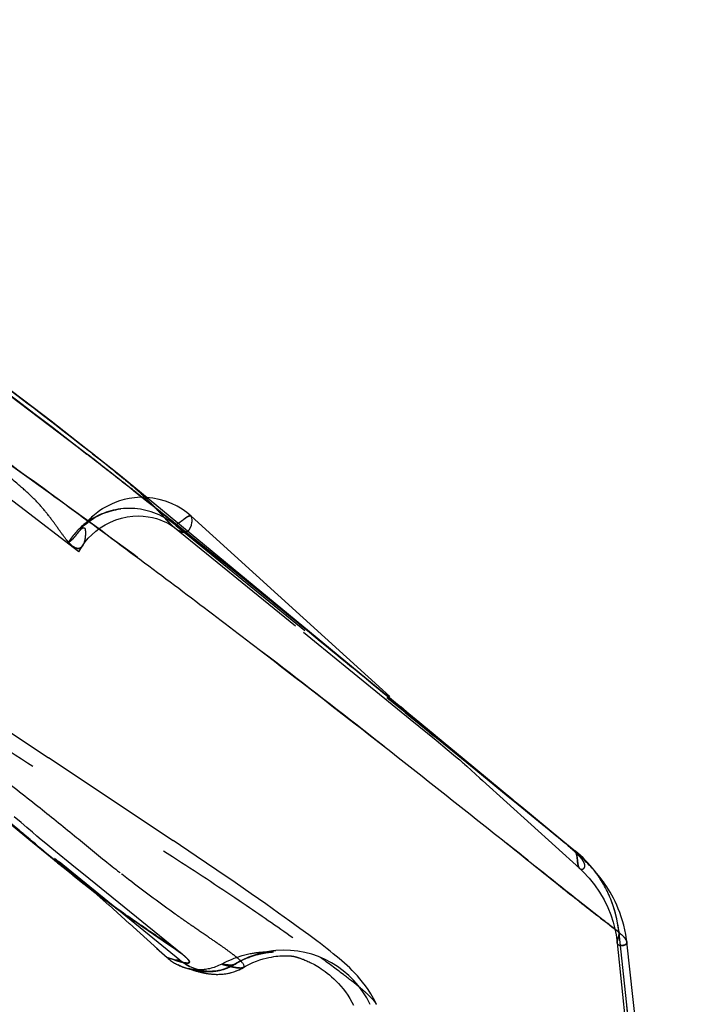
# Model space of a CAD drawing. Header units: millimetres. Extents: x 293 to 707, y 202 to 741.
# Tile 13 of 15: x 676 to 704, y 490 to 531. Entities that reach past the tile are written whole.
import ezdxf

# ---------------------------------------------------------------- set-up
doc = ezdxf.new("R2010")
doc.units = ezdxf.units.MM
doc.header["$LTSCALE"] = 65.185185
doc.linetypes.add('HIDDEN', pattern=[0.2, 0.1, -0.1])
doc.layers.add('KONST.EL_MIT_GEO', color=7, linetype='CONTINUOUS')

msp = doc.modelspace()

# ---------------------------------------------------------------- linework, layer by layer
at = {"layer": 'KONST.EL_MIT_GEO', "color": 7, "linetype": 'CONTINUOUS'}
for p, q in [((676.022, 515.415), (674.773, 516.354)), ((677.175, 514.533), (676.022, 515.415)), ((678.241, 513.705), (677.175, 514.533)), ((678.776, 513.283), (678.805, 513.261)), ((679.649, 512.4), (678.673, 513.159)), ((681.04, 511.306), (679.649, 512.4)), ((694.467, 500.367), (680.075, 512.245)), ((680.141, 512.014), (680.167, 511.994)), ((682.375, 510.247), (681.04, 511.306)), ((681.174, 511.344), (681.166, 511.344)), ((681.705, 511.264), (681.437, 511.316)), ((683.036, 510.558), (682.858, 510.707)), ((691.355, 503.016), (683.036, 510.558)), ((684.273, 508.724), (682.375, 510.247)), ((686.612, 506.827), (684.273, 508.724)), ((690.193, 503.894), (686.612, 506.827)), ((692.326, 502.136), (691.802, 502.611)), ((696.508, 498.677), (694.467, 500.367)), ((694.972, 499.949), (696.508, 498.677)), ((696.508, 498.677), (696.877, 498.372)), ((698.514, 497.02), (696.877, 498.372)), ((697.581, 497.791), (699.12, 496.535)), ((698.744, 496.827), (698.514, 497.02)), ((698.883, 496.71), (698.744, 496.827)), ((699.142, 496.486), (699.12, 496.535)), ((703.744, 470.753), (701.273, 492.735))]:
    msp.add_line(p, q, dxfattribs=at)
at = {"layer": 'KONST.EL_MIT_GEO', "color": 8, "linetype": 'HIDDEN'}
for p, q in [((678.782, 513.279), (678.773, 513.286)), ((678.802, 513.263), (678.782, 513.279)), ((678.708, 513.132), (678.701, 513.137)), ((679.649, 512.4), (679.536, 512.487)), ((680.788, 511.503), (681.04, 511.306)), ((679.795, 510.811), (679.888, 510.831)), ((679.888, 510.831), (679.989, 510.848)), ((679.982, 510.847), (680.089, 510.862)), ((680.076, 510.86), (680.089, 510.862)), ((681.524, 510.922), (681.52, 510.926)), ((681.52, 510.926), (681.524, 510.923)), ((678.869, 510.516), (678.819, 510.469)), ((679.341, 510.668), (679.428, 510.702)), ((679.428, 510.702), (679.517, 510.733)), ((679.517, 510.733), (679.608, 510.762)), ((683.03, 510.562), (683.036, 510.558)), ((683.036, 510.558), (683.048, 510.543)), ((678.406, 510.018), (678.406, 510.018)), ((678.409, 510.022), (678.408, 510.02)), ((678.48, 510.106), (678.409, 510.022)), ((678.499, 510.129), (678.48, 510.106)), ((682.293, 510.306), (682.375, 510.247)), ((682.339, 510.079), (687.734, 505.706)), ((682.405, 510.221), (682.348, 510.209)), ((682.348, 510.209), (682.354, 510.21)), ((682.348, 510.209), (682.407, 510.161)), ((682.354, 510.21), (682.405, 510.221)), ((682.375, 510.247), (682.369, 510.252)), ((682.407, 510.221), (682.377, 510.245)), ((682.435, 510.199), (682.407, 510.221)), ((682.407, 510.161), (682.744, 509.886)), ((682.44, 510.195), (682.435, 510.199)), ((682.818, 509.892), (682.44, 510.195)), ((682.744, 509.886), (691.227, 502.972)), ((677.876, 509.425), (677.912, 509.482)), ((678.33, 509.072), (678.493, 509.32)), ((683.762, 509.129), (684.273, 508.724)), ((684.273, 508.724), (684.267, 508.729)), ((688.222, 505.512), (685.341, 507.853)), ((686.612, 506.827), (686.607, 506.831)), ((687.734, 505.706), (688.358, 505.199)), ((688.358, 505.199), (689.482, 504.286)), ((689.482, 504.286), (692.21, 502.064)), ((691.319, 502.967), (690.722, 503.459)), ((691.227, 502.972), (691.282, 502.927)), ((692.025, 502.385), (691.319, 502.967)), ((691.282, 502.927), (691.992, 502.348)), ((691.992, 502.348), (692.587, 501.861)), ((692.001, 502.341), (692.322, 502.079)), ((692.034, 502.378), (692.025, 502.385)), ((692.126, 502.302), (692.034, 502.378)), ((692.319, 502.142), (692.126, 502.302)), ((692.33, 502.134), (692.319, 502.142)), ((692.326, 502.136), (692.958, 501.566)), ((692.353, 502.114), (692.33, 502.134)), ((692.21, 502.064), (693.289, 501.178)), ((692.322, 502.079), (692.34, 502.064)), ((692.34, 502.064), (692.358, 502.049)), ((692.373, 502.098), (692.353, 502.114)), ((692.358, 502.049), (693.024, 501.506)), ((693.248, 501.375), (692.373, 502.098)), ((692.587, 501.861), (692.841, 501.651)), ((677.066, 500.433), (675.465, 501.502)), ((692.841, 501.651), (692.995, 501.523)), ((693.156, 501.388), (692.859, 501.655)), ((692.995, 501.523), (693.104, 501.431)), ((693.024, 501.506), (693.222, 501.345)), ((693.104, 501.431), (693.167, 501.377)), ((693.207, 501.343), (693.156, 501.388)), ((693.167, 501.377), (693.201, 501.348)), ((693.201, 501.348), (693.214, 501.337)), ((693.215, 501.336), (693.207, 501.343)), ((693.222, 501.345), (694.954, 499.933)), ((693.259, 501.366), (693.248, 501.375)), ((693.289, 501.178), (693.753, 500.793)), ((693.753, 500.793), (694.018, 500.572)), ((694.018, 500.572), (694.177, 500.438)), ((682.568, 491.965), (672.207, 500.403)), ((682.286, 496.973), (677.06, 500.437)), ((694.177, 500.438), (694.278, 500.351)), ((694.278, 500.351), (694.351, 500.288)), ((694.351, 500.288), (694.397, 500.248)), ((694.397, 500.248), (694.432, 500.218)), ((694.432, 500.218), (694.473, 500.181)), ((694.473, 500.181), (694.578, 500.087)), ((694.578, 500.087), (694.942, 499.759)), ((694.942, 499.759), (695.125, 499.594)), ((694.954, 499.933), (696.308, 498.829)), ((695.779, 499.281), (694.972, 499.949)), ((695.125, 499.594), (695.239, 499.491)), ((695.239, 499.491), (699.303, 495.807)), ((696.505, 498.68), (695.779, 499.281)), ((696.308, 498.829), (696.502, 498.67)), ((674.421, 498.531), (676.246, 497.039)), ((696.502, 498.67), (696.874, 498.368)), ((696.51, 498.676), (696.505, 498.68)), ((696.597, 498.604), (696.51, 498.676)), ((696.664, 498.548), (696.597, 498.604)), ((696.875, 498.374), (696.664, 498.548)), ((696.874, 498.368), (697.115, 498.171)), ((696.878, 498.372), (696.875, 498.374)), ((696.914, 498.342), (696.875, 498.374)), ((696.943, 498.317), (696.914, 498.342)), ((697.186, 498.117), (696.943, 498.317)), ((697.07, 498.213), (696.944, 498.317)), ((697.115, 498.171), (697.581, 497.791)), ((697.221, 498.088), (697.186, 498.117)), ((697.468, 497.884), (697.221, 498.088)), ((675.92, 497.727), (675.631, 497.978)), ((676.159, 497.521), (675.92, 497.727)), ((697.513, 497.847), (697.468, 497.884)), ((697.537, 497.827), (697.51, 497.849)), ((697.584, 497.788), (697.513, 497.847)), ((697.717, 497.678), (697.584, 497.788)), ((676.39, 497.324), (676.159, 497.521)), ((676.58, 497.163), (676.39, 497.324)), ((676.205, 497.098), (676.312, 497.008)), ((676.246, 497.039), (677.681, 495.859)), ((676.762, 497.01), (676.58, 497.163)), ((676.953, 496.852), (676.762, 497.01)), ((677.207, 496.643), (676.953, 496.852)), ((683.251, 496.325), (682.282, 496.975)), ((678.203, 495.833), (677.207, 496.643)), ((699.12, 496.535), (699.124, 496.527)), ((699.124, 496.527), (699.142, 496.486)), ((699.142, 496.486), (699.15, 496.465)), ((699.15, 496.465), (699.142, 496.486)), ((677.311, 496.243), (677.741, 495.888)), ((677.504, 496.005), (677.554, 495.964)), ((677.601, 495.925), (677.526, 495.988)), ((677.554, 495.964), (677.598, 495.928)), ((684.11, 495.742), (683.251, 496.325)), ((677.599, 495.927), (678.093, 495.524)), ((677.681, 495.859), (677.601, 495.925)), ((677.602, 495.925), (677.635, 495.897)), ((677.635, 495.897), (677.681, 495.859)), ((677.681, 495.859), (677.717, 495.83)), ((677.717, 495.83), (677.73, 495.819)), ((677.741, 495.888), (677.963, 495.704)), ((677.963, 495.704), (677.971, 495.697)), ((677.971, 495.697), (678.001, 495.672)), ((678.002, 495.671), (678.008, 495.666)), ((678.008, 495.666), (678.015, 495.66)), ((678.015, 495.66), (678.031, 495.647)), ((678.031, 495.647), (678.037, 495.641)), ((678.037, 495.641), (678.053, 495.628)), ((678.053, 495.628), (678.167, 495.532)), ((678.072, 495.541), (678.115, 495.506)), ((678.091, 495.526), (678.555, 495.157)), ((678.169, 495.531), (678.268, 495.446)), ((678.53, 495.568), (678.203, 495.833)), ((682.676, 492.211), (678.53, 495.568)), ((684.874, 495.218), (684.11, 495.742)), ((699.286, 495.825), (699.303, 495.807)), ((699.303, 495.807), (699.303, 495.807)), ((699.303, 495.807), (699.307, 495.803)), ((699.307, 495.803), (699.303, 495.807)), ((678.266, 495.448), (678.368, 495.36)), ((678.365, 495.362), (678.491, 495.253)), ((678.491, 495.253), (678.677, 495.09)), ((678.549, 495.162), (679.012, 494.806)), ((685.553, 494.746), (684.874, 495.218)), ((678.677, 495.09), (678.984, 494.818)), ((678.981, 494.822), (679.595, 494.274)), ((679.006, 494.81), (679.456, 494.474)), ((686.157, 494.323), (685.553, 494.746)), ((679.449, 494.478), (679.882, 494.162)), ((686.694, 493.944), (686.157, 494.323)), ((700.599, 494.526), (700.599, 494.526)), ((700.65, 494.393), (700.599, 494.526)), ((679.587, 494.281), (680.459, 493.497)), ((679.882, 494.162), (680.288, 493.872)), ((687.169, 493.604), (686.694, 493.944)), ((680.451, 493.504), (681.64, 492.431)), ((680.662, 493.61), (681.016, 493.365)), ((687.59, 493.299), (687.169, 493.604)), ((681.011, 493.367), (682.095, 492.629)), ((700.937, 493.212), (700.908, 493.412)), ((700.933, 493.181), (700.94, 493.111)), ((700.933, 493.181), (700.935, 493.174)), ((700.948, 493.112), (700.933, 493.181)), ((700.936, 493.171), (700.94, 493.156)), ((700.948, 493.112), (700.937, 493.212)), ((700.94, 493.156), (700.943, 493.147)), ((700.94, 493.111), (700.982, 492.711)), ((700.946, 493.128), (700.948, 493.112)), ((703.315, 470.625), (700.948, 493.112)), ((701.191, 493.241), (701.191, 493.242)), ((700.875, 492.7), (703.135, 470.667)), ((700.982, 492.711), (703.259, 470.996)), ((701.273, 492.735), (701.273, 492.739)), ((681.587, 492.479), (682.034, 492.075)), ((682.636, 492.243), (682.67, 492.216)), ((686.099, 492.302), (686.061, 492.3)), ((686.133, 492.304), (686.099, 492.302)), ((686.165, 492.306), (686.133, 492.304)), ((686.196, 492.307), (686.165, 492.306)), ((686.237, 492.309), (686.196, 492.307)), ((686.275, 492.31), (686.237, 492.309)), ((686.32, 492.311), (686.275, 492.31)), ((686.387, 492.312), (686.32, 492.311)), ((686.463, 492.314), (686.387, 492.312)), ((686.44, 492.312), (686.457, 492.313)), ((686.476, 492.314), (686.467, 492.314)), ((686.475, 492.314), (686.478, 492.314)), ((686.479, 492.314), (686.48, 492.314)), ((686.48, 492.314), (686.479, 492.314)), ((700.994, 492.584), (701.003, 492.583)), ((682.027, 492.081), (682.39, 491.964)), ((682.338, 491.981), (682.027, 492.081)), ((682.337, 491.982), (682.027, 492.081)), ((682.027, 492.081), (682.032, 492.078)), ((682.032, 492.078), (682.337, 491.981)), ((682.368, 491.971), (682.337, 491.982)), ((682.568, 491.965), (682.338, 491.981)), ((682.672, 492.215), (682.676, 492.211)), ((682.676, 492.211), (682.688, 492.202)), ((682.719, 491.87), (682.681, 491.879)), ((682.786, 491.81), (682.686, 491.875)), ((682.688, 492.202), (682.701, 492.191)), ((682.768, 491.861), (682.719, 491.87)), ((685.451, 492.088), (685.498, 492.106)), ((685.473, 491.798), (685.625, 491.867)), ((685.498, 492.106), (685.544, 492.123)), ((685.773, 491.927), (685.914, 491.978)), ((686.291, 492.081), (686.399, 492.102)), ((686.588, 492.131), (686.67, 492.141)), ((687.318, 492.133), (687.32, 492.132)), ((687.322, 492.132), (687.324, 492.132)), ((687.325, 492.131), (687.326, 492.131)), ((687.327, 492.131), (687.328, 492.131)), ((687.328, 492.131), (687.329, 492.131)), ((687.329, 492.13), (687.33, 492.13)), ((687.33, 492.13), (687.33, 492.13)), ((687.33, 492.13), (687.331, 492.13)), ((687.331, 492.13), (687.332, 492.13)), ((687.333, 492.129), (687.336, 492.129)), ((687.338, 492.128), (687.346, 492.126)), ((687.346, 492.126), (687.357, 492.124)), ((687.357, 492.124), (687.371, 492.12)), ((687.371, 492.12), (687.388, 492.115)), ((682.553, 491.738), (682.485, 491.77)), ((682.485, 491.77), (682.492, 491.766)), ((682.541, 491.743), (682.564, 491.733)), ((682.603, 491.716), (682.62, 491.71)), ((682.701, 491.679), (682.717, 491.673)), ((682.713, 491.674), (682.727, 491.67)), ((682.727, 491.67), (682.741, 491.665)), ((682.752, 491.661), (682.761, 491.658)), ((682.764, 491.657), (682.78, 491.652)), ((682.885, 491.753), (682.781, 491.813)), ((682.789, 491.65), (683.033, 491.576)), ((682.975, 491.708), (682.879, 491.757)), ((682.894, 491.621), (682.943, 491.609)), ((682.899, 491.62), (682.895, 491.621)), ((682.907, 491.618), (682.902, 491.619)), ((682.915, 491.616), (682.909, 491.618)), ((682.925, 491.614), (682.918, 491.615)), ((682.934, 491.612), (682.925, 491.614)), ((682.944, 491.61), (682.935, 491.612)), ((682.943, 491.609), (682.982, 491.6)), ((682.955, 491.607), (682.946, 491.609)), ((682.965, 491.605), (682.955, 491.607)), ((682.977, 491.603), (682.965, 491.605)), ((682.969, 491.711), (682.975, 491.708)), ((682.989, 491.6), (682.977, 491.603)), ((682.982, 491.6), (683.011, 491.593)), ((683, 491.598), (682.984, 491.601)), ((682.99, 491.589), (683.132, 491.547)), ((683.013, 491.592), (683.047, 491.584)), ((683.047, 491.584), (683.075, 491.578)), ((683.078, 491.577), (683.103, 491.571)), ((683.102, 491.556), (683.164, 491.537)), ((683.103, 491.571), (683.128, 491.566)), ((683.128, 491.566), (683.151, 491.561)), ((683.146, 491.543), (683.21, 491.524)), ((683.151, 491.561), (683.178, 491.555)), ((683.176, 491.556), (683.197, 491.551)), ((683.187, 491.531), (683.223, 491.521)), ((683.197, 491.551), (683.215, 491.548)), ((683.215, 491.548), (683.234, 491.544)), ((683.223, 491.521), (683.261, 491.51)), ((683.234, 491.544), (683.247, 491.542)), ((683.247, 491.542), (683.27, 491.538)), ((683.252, 491.513), (683.287, 491.503)), ((683.261, 491.539), (683.283, 491.535)), ((683.283, 491.535), (683.299, 491.533)), ((683.283, 491.504), (683.315, 491.496)), ((683.299, 491.533), (683.315, 491.53)), ((683.315, 491.53), (683.331, 491.527)), ((683.315, 491.496), (683.349, 491.487)), ((683.331, 491.527), (683.35, 491.524)), ((683.344, 491.488), (683.374, 491.481)), ((683.35, 491.524), (683.369, 491.521)), ((683.364, 491.522), (683.381, 491.52)), ((683.374, 491.481), (683.397, 491.475)), ((683.381, 491.52), (683.399, 491.517)), ((683.389, 491.477), (683.421, 491.469)), ((683.399, 491.517), (683.419, 491.514)), ((683.419, 491.514), (683.437, 491.512)), ((683.421, 491.469), (683.454, 491.461)), ((683.429, 491.513), (683.45, 491.511)), ((683.45, 491.511), (683.467, 491.509)), ((683.45, 491.462), (683.478, 491.456)), ((683.461, 491.509), (683.483, 491.507)), ((683.471, 491.458), (683.507, 491.45)), ((683.477, 491.508), (683.499, 491.505)), ((683.492, 491.453), (683.525, 491.446)), ((683.494, 491.506), (683.517, 491.503)), ((683.51, 491.504), (683.529, 491.502)), ((683.525, 491.446), (683.544, 491.442)), ((683.538, 491.443), (683.563, 491.438)), ((683.554, 491.44), (683.583, 491.434)), ((683.57, 491.436), (683.603, 491.43)), ((683.593, 491.497), (683.611, 491.496)), ((683.607, 491.496), (683.626, 491.495)), ((683.621, 491.496), (683.641, 491.495)), ((683.622, 491.426), (683.64, 491.423)), ((683.635, 491.495), (683.657, 491.494)), ((683.646, 491.422), (683.678, 491.416)), ((683.65, 491.494), (683.665, 491.494)), ((683.657, 491.494), (683.681, 491.493)), ((683.668, 491.418), (683.698, 491.413)), ((683.674, 491.493), (683.698, 491.493)), ((683.691, 491.493), (683.715, 491.492)), ((683.692, 491.414), (683.716, 491.41)), ((683.709, 491.492), (683.732, 491.492)), ((683.719, 491.41), (683.74, 491.406)), ((683.728, 491.492), (683.748, 491.492)), ((683.741, 491.406), (683.768, 491.402)), ((683.762, 491.403), (683.795, 491.399)), ((683.829, 491.494), (683.857, 491.495)), ((683.851, 491.494), (683.88, 491.496)), ((683.88, 491.496), (683.904, 491.497)), ((683.921, 491.499), (683.953, 491.501)), ((683.945, 491.501), (683.978, 491.504)), ((683.97, 491.503), (684.004, 491.506)), ((684.326, 491.808), (684.316, 491.802)), ((684.66, 491.712), (684.325, 491.807)), ((684.681, 491.707), (684.66, 491.712)), ((684.689, 491.705), (684.681, 491.707)), ((684.725, 491.723), (684.76, 491.741)), ((684.756, 491.739), (684.79, 491.758)), ((684.786, 491.755), (684.82, 491.775)), ((684.817, 491.772), (684.856, 491.796)), ((684.851, 491.793), (684.875, 491.807)), ((684.857, 491.796), (684.862, 491.799)), ((684.862, 491.799), (684.867, 491.803)), ((684.923, 491.52), (685.045, 491.571)), ((685.045, 491.571), (685.166, 491.632)), ((685.223, 491.664), (685.223, 491.664)), ((685.318, 491.717), (685.473, 491.797)), ((683.785, 491.4), (683.809, 491.397)), ((683.795, 491.399), (683.834, 491.394)), ((683.824, 491.395), (683.859, 491.391)), ((689.769, 490.218), (689.84, 490.085))]:
    msp.add_line(p, q, dxfattribs=at)
at = {"layer": 'KONST.EL_MIT_GEO', "color": 7, "linetype": 'CONTINUOUS'}
for points in [[(680.075, 512.245), (679.677, 512.566), (678.241, 513.705)], [(682.858, 510.707), (682.663, 510.848), (682.446, 510.978), (682.211, 511.093), (681.964, 511.189), (681.704, 511.264), (681.436, 511.316), (681.173, 511.344), (681.166, 511.344)], [(701.273, 492.735), (701.26, 492.842), (701.229, 493.046), (701.191, 493.241), (701.147, 493.431), (701.096, 493.615), (701.04, 493.791), (700.981, 493.959), (700.918, 494.121), (700.852, 494.275), (700.784, 494.422), (700.714, 494.561), (700.643, 494.693), (700.573, 494.816), (700.503, 494.93), (700.433, 495.04), (700.363, 495.144), (700.293, 495.243), (700.223, 495.338), (700.154, 495.43), (700.085, 495.517), (700.017, 495.599), (699.951, 495.677), (699.887, 495.75), (699.824, 495.82), (699.762, 495.888), (699.7, 495.952), (699.639, 496.015), (699.578, 496.077), (699.517, 496.137), (699.456, 496.196), (699.395, 496.254), (699.333, 496.312), (699.27, 496.37), (699.208, 496.426), (699.144, 496.483), (699.08, 496.539), (699.016, 496.596), (698.883, 496.71)]]:
    msp.add_lwpolyline(points, dxfattribs=at)
at = {"layer": 'KONST.EL_MIT_GEO', "color": 8, "linetype": 'HIDDEN'}
for points in [[(681.166, 511.344), (680.918, 511.349), (680.67, 511.334), (680.439, 511.301), (680.228, 511.255), (680.033, 511.198), (679.856, 511.135), (679.698, 511.067), (679.557, 510.998), (679.431, 510.929), (679.319, 510.861)], [(680.033, 511.198), (679.856, 511.135), (679.699, 511.067)], [(681.166, 511.344), (680.918, 511.349), (680.671, 511.334), (680.44, 511.301)], [(679.32, 510.861), (679.221, 510.795), (679.133, 510.733), (679.055, 510.673), (678.987, 510.618), (678.925, 510.565), (678.869, 510.516)], [(679.608, 510.762), (679.701, 510.788), (679.795, 510.811)], [(678.406, 510.018), (678.41, 510.023), (678.419, 510.032), (678.433, 510.048), (678.456, 510.073), (678.487, 510.105), (678.522, 510.139), (678.562, 510.177), (678.606, 510.217), (678.655, 510.258), (678.706, 510.299), (678.761, 510.341), (678.82, 510.384), (678.883, 510.426), (678.95, 510.469), (679.02, 510.511), (679.096, 510.552), (679.175, 510.593), (679.257, 510.631), (679.341, 510.668)], [(678.493, 509.32), (678.606, 509.479), (678.733, 509.632), (678.88, 509.785), (679.047, 509.932), (679.231, 510.071), (679.436, 510.199), (679.659, 510.314), (679.889, 510.407), (680.123, 510.479)], [(678.819, 510.47), (678.774, 510.426), (678.732, 510.384), (678.694, 510.345), (678.658, 510.308), (678.626, 510.273), (678.596, 510.24), (678.569, 510.209), (678.543, 510.18), (678.52, 510.154), (678.499, 510.129)], [(680.123, 510.479), (680.36, 510.529), (680.593, 510.559), (680.817, 510.568), (681.032, 510.56), (681.233, 510.537), (681.417, 510.503), (681.585, 510.459), (681.736, 510.409), (681.869, 510.356), (681.984, 510.303), (682.084, 510.25), (682.169, 510.199), (682.239, 510.153), (682.296, 510.112), (682.34, 510.078)], [(699.303, 495.807), (699.453, 495.665), (699.696, 495.408), (699.921, 495.13), (700.135, 494.821), (700.326, 494.494), (700.481, 494.178)], [(700.794, 493.943), (700.748, 494.101), (700.7, 494.251), (700.65, 494.393)], [(679.876, 494.167), (680.282, 493.876), (680.667, 493.606)], [(700.481, 494.178), (700.605, 493.871), (700.705, 493.565), (700.779, 493.282), (700.829, 493.031), (700.863, 492.802), (700.875, 492.699)], [(700.908, 493.412), (700.874, 493.599), (700.836, 493.776), (700.794, 493.943)], [(690.795, 490.118), (690.78, 490.149), (690.67, 490.366), (690.557, 490.564), (690.442, 490.742), (690.329, 490.902), (690.216, 491.05), (690.105, 491.185), (689.997, 491.309), (689.889, 491.427), (689.781, 491.538), (689.673, 491.644), (689.565, 491.746), (689.454, 491.847), (689.342, 491.946), (689.227, 492.044), (689.11, 492.142), (688.989, 492.241), (688.863, 492.342), (688.732, 492.445), (688.595, 492.551), (688.45, 492.662), (688.297, 492.778), (688.135, 492.899), (687.964, 493.026), (687.59, 493.299)], [(682.095, 492.629), (682.281, 492.5), (682.433, 492.394)], [(682.433, 492.393), (682.552, 492.307), (682.636, 492.243)], [(685.716, 492.265), (685.678, 492.26), (685.639, 492.254), (685.597, 492.247), (685.553, 492.239), (685.505, 492.23), (685.456, 492.22), (685.402, 492.209), (685.346, 492.196), (685.286, 492.182), (685.222, 492.165), (685.153, 492.146)], [(685.999, 492.296), (685.977, 492.294), (685.953, 492.292), (685.928, 492.29), (685.902, 492.287), (685.875, 492.285), (685.846, 492.282), (685.816, 492.278), (685.784, 492.274), (685.751, 492.27), (685.716, 492.265)], [(685.761, 492.192), (685.801, 492.203), (685.841, 492.213), (685.88, 492.223), (685.918, 492.232), (685.955, 492.241), (685.991, 492.249), (686.026, 492.256), (686.06, 492.263), (686.094, 492.269), (686.126, 492.274), (686.158, 492.28), (686.189, 492.284), (686.218, 492.289), (686.247, 492.293), (686.276, 492.296), (686.303, 492.3), (686.328, 492.302), (686.35, 492.305), (686.37, 492.307), (686.388, 492.308), (686.404, 492.309), (686.418, 492.31), (686.43, 492.311), (686.44, 492.312)], [(686.061, 492.3), (686.041, 492.299), (685.999, 492.296)], [(686.457, 492.313), (686.468, 492.314), (686.472, 492.314)], [(682.034, 492.075), (682.081, 492.034), (682.126, 491.997), (682.171, 491.962), (682.216, 491.93), (682.259, 491.9), (682.302, 491.872), (682.342, 491.847)], [(682.342, 491.847), (682.382, 491.824), (682.419, 491.804), (682.453, 491.786), (682.485, 491.77), (682.515, 491.755)], [(682.689, 491.873), (682.597, 491.941), (682.568, 491.965)], [(685.153, 492.146), (685.08, 492.125), (685.002, 492.1), (684.918, 492.072), (684.83, 492.04), (684.736, 492.003), (684.636, 491.96), (684.531, 491.913), (684.421, 491.858), (684.326, 491.808)], [(684.875, 491.807), (684.931, 491.84), (684.987, 491.872)], [(684.987, 491.872), (685.043, 491.902), (685.097, 491.93)], [(685.097, 491.93), (685.15, 491.957), (685.203, 491.982), (685.254, 492.006), (685.305, 492.028), (685.355, 492.05), (685.403, 492.07), (685.451, 492.088)], [(685.544, 492.123), (685.589, 492.138), (685.633, 492.153)], [(685.625, 491.867), (685.773, 491.927), (685.914, 491.978), (686.048, 492.019), (686.174, 492.053), (686.291, 492.081), (686.399, 492.102), (686.498, 492.119), (686.588, 492.131), (686.67, 492.141), (686.743, 492.147), (686.809, 492.152), (686.868, 492.155), (686.92, 492.156), (686.966, 492.157), (687.008, 492.157), (687.044, 492.156), (687.077, 492.155), (687.106, 492.154), (687.131, 492.153), (687.154, 492.151), (687.175, 492.15), (687.193, 492.148), (687.209, 492.147), (687.224, 492.145), (687.237, 492.144), (687.249, 492.143), (687.259, 492.141), (687.268, 492.14), (687.276, 492.139), (687.284, 492.138), (687.29, 492.137), (687.296, 492.136), (687.301, 492.136), (687.305, 492.135), (687.309, 492.134), (687.313, 492.134), (687.315, 492.133)], [(685.633, 492.153), (685.677, 492.167), (685.719, 492.18), (685.761, 492.192)], [(686.743, 492.147), (686.809, 492.152), (686.868, 492.155), (686.92, 492.156)], [(687.388, 492.115), (687.409, 492.11), (687.421, 492.106), (687.433, 492.103), (687.447, 492.099), (687.462, 492.094), (687.479, 492.089), (687.496, 492.084), (687.515, 492.078), (687.535, 492.072), (687.557, 492.065), (687.58, 492.057), (687.605, 492.048), (687.632, 492.039), (687.66, 492.028), (687.691, 492.017), (687.724, 492.005), (687.759, 491.991), (687.797, 491.976), (687.837, 491.959), (687.88, 491.941), (687.925, 491.92), (687.974, 491.898), (688.026, 491.873), (688.081, 491.846), (688.14, 491.816), (688.202, 491.782), (688.267, 491.745), (688.336, 491.705), (688.409, 491.66), (688.485, 491.611), (688.565, 491.556), (688.648, 491.496), (688.735, 491.43), (688.825, 491.358), (688.918, 491.278), (689.013, 491.191), (689.11, 491.096), (689.207, 490.994), (689.305, 490.884), (689.402, 490.767), (689.498, 490.642), (689.592, 490.508), (689.682, 490.367), (689.769, 490.218)], [(682.831, 491.638), (682.659, 491.694), (682.545, 491.742)], [(682.553, 491.738), (682.609, 491.714), (682.637, 491.702), (682.66, 491.694), (682.679, 491.687), (682.695, 491.681), (682.707, 491.677)], [(684.326, 491.808), (684.316, 491.803), (684.253, 491.77), (684.189, 491.74), (684.125, 491.713), (684.062, 491.688), (683.998, 491.666), (683.935, 491.646), (683.873, 491.629), (683.811, 491.614), (683.751, 491.601), (683.691, 491.59), (683.633, 491.582), (683.577, 491.575), (683.523, 491.57), (683.472, 491.567), (683.423, 491.565), (683.376, 491.564), (683.332, 491.564), (683.291, 491.566), (683.254, 491.567), (683.219, 491.57), (683.188, 491.572), (683.16, 491.575), (683.135, 491.578), (683.112, 491.581), (683.092, 491.583), (683.074, 491.586), (683.058, 491.588), (683.044, 491.591), (683.031, 491.593), (683.02, 491.595), (683.009, 491.597), (683, 491.598)], [(683.533, 491.502), (683.545, 491.501), (683.558, 491.5), (683.571, 491.499), (683.584, 491.498), (683.597, 491.497)], [(683.603, 491.43), (683.624, 491.426), (683.659, 491.42)], [(683.75, 491.492), (683.769, 491.492), (683.788, 491.493)], [(683.79, 491.492), (683.812, 491.493), (683.834, 491.494)], [(683.855, 491.392), (683.888, 491.388), (683.922, 491.385), (683.96, 491.382), (684, 491.38), (684.042, 491.378), (684.089, 491.376), (684.138, 491.376), (684.191, 491.377), (684.25, 491.379), (684.312, 491.383), (684.38, 491.389), (684.454, 491.398), (684.534, 491.411), (684.621, 491.428), (684.716, 491.452), (684.819, 491.483), (684.929, 491.522)], [(683.874, 491.496), (683.897, 491.497), (683.928, 491.499)], [(683.995, 491.506), (684.02, 491.508), (684.046, 491.512), (684.073, 491.516), (684.099, 491.52), (684.127, 491.524), (684.154, 491.529), (684.182, 491.534), (684.21, 491.54), (684.239, 491.547), (684.268, 491.553), (684.297, 491.561), (684.327, 491.569), (684.357, 491.577), (684.386, 491.586), (684.417, 491.595), (684.447, 491.605), (684.478, 491.616), (684.508, 491.627), (684.539, 491.639), (684.57, 491.652), (684.601, 491.665), (684.633, 491.678)], [(684.004, 491.506), (684.03, 491.51), (684.056, 491.513), (684.083, 491.517), (684.111, 491.521), (684.139, 491.526), (684.167, 491.531), (684.195, 491.537), (684.224, 491.543), (684.253, 491.55), (684.282, 491.557), (684.312, 491.565), (684.342, 491.573), (684.372, 491.581), (684.402, 491.591), (684.432, 491.6), (684.462, 491.611), (684.492, 491.621), (684.523, 491.633), (684.553, 491.645), (684.583, 491.657), (684.613, 491.67), (684.643, 491.683), (684.673, 491.697), (684.702, 491.711)], [(684.305, 491.382), (684.362, 491.387), (684.422, 491.394), (684.488, 491.403), (684.561, 491.416), (684.639, 491.432), (684.726, 491.454)], [(684.633, 491.678), (684.664, 491.693), (684.694, 491.707), (684.731, 491.726)], [(684.869, 491.806), (684.868, 491.804), (684.861, 491.799), (684.857, 491.796)], [(685.036, 491.567), (685.158, 491.627), (685.318, 491.717)], [(683.914, 491.386), (683.944, 491.383), (683.975, 491.381), (684.008, 491.379)], [(684.079, 491.377), (684.118, 491.376), (684.16, 491.376), (684.205, 491.377)]]:
    msp.add_lwpolyline(points, dxfattribs=at)
for centre, radius, start, end in [((500, 279.75), 290.5, 52.12998, 127.87065), ((496.784, 278.278), 297.073, 51.88754, 52.23765), ((658.413, 485.643), 34.306, 50.5263, 50.8704), ((664.101, 492.551), 25.358, 50.3067, 50.4467), ((480.893, 258.022), 322.819, 51.69562, 51.88141), ((680.454, 507.877), 3.008, 97.2088, 128.0525), ((680.451, 507.881), 3.003, 60.9853, 96.939), ((446.21, 214.227), 378.684, 51.41667, 51.58212), ((680.452, 507.886), 2.999, 50.7823, 60.9321), ((680.442, 507.893), 2.988, 128.0274, 147.8734), ((539.652, 334.979), 211.966, 49.89247, 50.01405), ((706.676, 531.058), 45.603, 230.5997, 230.7181), ((704.364, 528.228), 41.949, 230.7159, 231.1889), ((695.963, 492.663), 4.996, 21.8967, 37.7116), ((702.801, 526.286), 39.456, 231.2698, 231.9073), ((702.539, 525.953), 39.033, 231.9088, 232.7276), ((704.283, 528.255), 41.921, 232.7367, 234.1136), ((695.941, 492.656), 5.019, 6.0097, 21.8813), ((700.629, 493.079), 0.321, 8.7516, 12.2514), ((686.942, 488.349), 4.035, 95.1616, 98.0493), ((686.936, 488.401), 3.983, 25.4894, 95.1389), ((684.438, 498.245), 6.606, 251.7344, 252.8605), ((683.831, 493.516), 2, 230.841, 244.4794), ((686.949, 488.385), 4.004, 118.4094, 121.2935), ((683.831, 493.516), 2, 244.68, 301.2917), ((685.618, 495.572), 3.977, 256.4969, 257.8734)]:
    msp.add_arc(centre, radius, start, end, dxfattribs=at)
at = {"layer": 'KONST.EL_MIT_GEO', "color": 7, "linetype": 'CONTINUOUS'}
for centre, radius, start, end in [((498.182, 280.071), 294.799, 51.88582, 52.24065), ((696.003, 492.703), 4.94, 37.625, 50.867)]:
    msp.add_arc(centre, radius, start, end, dxfattribs=at)
at = {"layer": 'KONST.EL_MIT_GEO', "color": 8, "linetype": 'HIDDEN'}
for points, knots in [([(701.273, 492.735), (701.267, 492.793), (701.161, 492.947), (700.866, 493.206), (700.237, 493.684), (699.082, 494.586), (697.147, 496.136), (694.309, 498.409), (690.6, 501.329), (686.182, 504.759), (681.186, 508.56), (673.617, 514.108), (663.149, 521.244), (649.49, 529.593), (634.742, 537.61), (619.224, 545.068), (603.177, 551.821), (586.715, 557.681), (569.877, 562.489), (552.698, 566.142), (529.44, 569.551), (500.003, 571.166), (470.566, 569.552), (447.309, 566.143), (430.129, 562.49), (413.291, 557.683), (396.829, 551.823), (380.781, 545.071), (365.263, 537.613), (350.515, 529.596), (338.932, 522.517), (330.291, 516.772), (324.326, 512.6), (318.817, 508.563), (313.821, 504.761), (309.403, 501.33), (305.694, 498.411), (302.855, 496.138), (300.919, 494.589), (299.763, 493.686), (299.134, 493.207), (298.838, 492.943), (298.732, 492.786), (298.726, 492.727)], [0, 0, 0, 0, 0.000396, 0.001192, 0.002711, 0.005742, 0.011183, 0.019568, 0.030486, 0.043295, 0.057626, 0.073198, 0.107148, 0.143789, 0.182073, 0.221317, 0.260885, 0.300481, 0.340138, 0.379941, 0.419893, 0.499983, 0.580074, 0.620025, 0.659829, 0.699485, 0.739082, 0.77865, 0.817894, 0.856179, 0.892821, 0.910212, 0.926774, 0.942347, 0.956679, 0.969489, 0.980409, 0.988795, 0.994236, 0.997268, 0.998791, 0.999594, 1, 1, 1, 1]), ([(685.223, 491.664), (685.319, 491.72), (685.083, 491.976), (684.885, 492.137), (684.592, 492.362), (684.21, 492.628), (683.703, 492.975), (683.077, 493.403), (682, 494.152), (680.4, 495.33), (678.228, 497.13), (675.536, 499.291), (672.212, 501.813), (668.27, 504.724), (663.837, 507.998), (659.044, 511.495), (654.009, 515.059), (648.77, 518.55), (643.357, 521.902), (635.927, 526.207), (626.34, 531.249), (614.486, 536.776), (602.328, 541.805), (589.927, 546.312), (577.321, 550.26), (560.283, 554.721), (538.612, 558.753), (512.276, 561.144), (485.829, 561.055), (459.509, 558.488), (437.866, 554.309), (420.859, 549.729), (408.281, 545.7), (395.912, 541.114), (383.793, 536.014), (371.989, 530.415), (360.588, 524.311), (351.473, 518.762), (344.525, 514.039), (341.152, 511.624), (339.49, 510.419)], [0, 0, 0, 0, 0.000887, 0.001536, 0.002458, 0.003713, 0.005343, 0.007375, 0.009822, 0.015892, 0.023348, 0.032502, 0.043659, 0.056903, 0.071916, 0.087986, 0.104621, 0.121534, 0.138609, 0.155825, 0.190592, 0.22569, 0.260991, 0.296378, 0.331785, 0.367195, 0.437993, 0.508793, 0.579592, 0.650391, 0.72119, 0.756599, 0.792006, 0.827386, 0.862666, 0.897724, 0.932432, 0.966638, 0.98349, 1, 1, 1, 1]), ([(309.213, 490.125), (309.237, 490.175), (309.32, 490.29), (309.5, 490.477), (309.77, 490.719), (310.331, 491.177), (311.324, 491.924), (312.897, 493.059), (315.032, 494.538), (317.816, 496.364), (321.281, 498.587), (324.584, 500.728), (327.533, 502.704), (330.841, 504.995), (335.203, 508.127), (340.684, 512.077), (348.563, 517.55), (359.277, 524.069), (373.067, 531.222), (387.662, 537.803), (402.772, 543.852), (415.689, 548.289), (426.212, 551.386), (436.876, 554.149), (450.407, 556.946), (472.343, 560.076), (500.083, 561.559), (527.823, 560.061), (549.756, 556.918), (563.285, 554.112), (573.947, 551.342), (584.467, 548.239), (597.381, 543.794), (612.487, 537.74), (627.075, 531.153), (640.856, 523.995), (651.559, 517.47), (659.429, 511.996), (664.903, 508.05), (669.259, 504.924), (672.562, 502.64), (675.503, 500.672), (678.795, 498.538), (682.247, 496.324), (685.017, 494.506), (687.139, 493.033), (688.701, 491.904), (689.687, 491.162), (690.242, 490.708), (690.51, 490.469), (690.687, 490.284), (690.769, 490.171), (690.793, 490.122)], [0, 0, 0, 0, 0.000402, 0.001013, 0.001876, 0.00302, 0.006243, 0.010854, 0.017044, 0.025012, 0.034913, 0.046797, 0.053459, 0.060567, 0.075881, 0.09227, 0.10939, 0.145204, 0.182818, 0.221597, 0.26087, 0.300412, 0.320253, 0.340135, 0.380018, 0.420035, 0.500193, 0.58035, 0.620367, 0.660248, 0.680129, 0.699969, 0.739509, 0.778778, 0.81755, 0.855148, 0.890942, 0.908051, 0.924422, 0.93971, 0.946801, 0.953444, 0.965289, 0.975151, 0.983082, 0.989236, 0.993817, 0.997014, 0.998148, 0.999001, 0.999605, 1, 1, 1, 1]), ([(314.783, 491.663), (314.766, 491.672), (314.735, 491.716), (314.779, 491.813), (314.88, 491.932), (315.077, 492.109), (315.391, 492.35), (315.854, 492.674), (316.481, 493.101), (317.278, 493.648), (318.238, 494.327), (319.339, 495.148), (320.558, 496.122), (321.915, 497.241), (323.459, 498.486), (325.947, 500.431), (329.638, 503.183), (334.618, 506.86), (340.162, 510.927), (346.081, 515.136), (352.296, 519.246), (358.752, 523.162), (365.394, 526.894), (372.199, 530.444), (381.479, 534.95), (393.361, 540.132), (407.957, 545.629), (422.851, 550.353), (437.993, 554.235), (453.33, 557.251), (473.966, 560.128), (500.013, 561.58), (526.06, 560.126), (546.696, 557.246), (562.034, 554.23), (577.174, 550.345), (592.068, 545.62), (606.664, 540.122), (620.891, 533.915), (632.385, 528.142), (641.271, 523.149), (647.725, 519.232), (653.94, 515.122), (659.857, 510.913), (665.4, 506.846), (670.378, 503.171), (674.066, 500.42), (676.552, 498.477), (678.095, 497.233), (679.451, 496.115), (680.669, 495.141), (681.768, 494.322), (682.727, 493.643), (683.523, 493.097), (684.149, 492.671), (684.611, 492.348), (684.926, 492.108), (685.123, 491.932), (685.225, 491.813), (685.27, 491.717), (685.24, 491.673), (685.223, 491.664)], [0, 0, 0, 0, 0.000141, 0.000341, 0.000713, 0.001332, 0.002282, 0.003657, 0.005521, 0.007912, 0.010835, 0.014252, 0.018102, 0.022419, 0.027307, 0.032824, 0.045862, 0.06148, 0.07878, 0.096903, 0.115388, 0.134077, 0.152936, 0.171935, 0.191046, 0.229502, 0.268119, 0.306775, 0.345432, 0.38409, 0.422747, 0.500033, 0.577318, 0.615976, 0.654634, 0.693291, 0.731946, 0.770563, 0.809019, 0.847124, 0.865983, 0.884672, 0.903155, 0.921276, 0.938572, 0.954183, 0.967211, 0.972724, 0.977608, 0.981921, 0.985767, 0.98918, 0.9921, 0.994487, 0.996348, 0.997721, 0.998671, 0.99929, 0.999661, 0.999861, 1, 1, 1, 1]), ([(703.764, 470.518), (703.748, 470.517), (703.695, 470.525), (703.584, 470.545), (703.4, 470.594), (703.125, 470.683), (702.731, 470.84), (702.174, 471.103), (701.407, 471.516), (700.374, 472.119), (699.027, 472.944), (697.325, 474.002), (695.264, 475.273), (692.871, 476.685), (690.211, 478.189), (686.29, 480.338), (680.998, 483.135), (674.283, 486.645), (667.216, 490.368), (659.91, 494.188), (652.492, 498.019), (645.05, 501.816), (635.155, 506.774), (622.767, 512.703), (607.795, 519.232), (592.741, 525.052), (577.611, 530.071), (562.363, 534.231), (546.965, 537.49), (526.228, 540.638), (499.994, 542.272), (473.761, 540.637), (453.024, 537.488), (437.626, 534.228), (422.377, 530.068), (407.248, 525.048), (392.194, 519.227), (377.222, 512.698), (364.834, 506.769), (354.939, 501.81), (347.497, 498.013), (340.079, 494.183), (332.773, 490.362), (325.707, 486.639), (318.993, 483.13), (313.701, 480.333), (309.781, 478.185), (307.122, 476.681), (304.73, 475.268), (302.669, 473.999), (300.969, 472.941), (299.623, 472.117), (298.591, 471.515), (297.824, 471.102), (297.268, 470.839), (296.874, 470.682), (296.6, 470.594), (296.416, 470.545), (296.305, 470.525), (296.252, 470.516), (296.236, 470.518)], [0, 0, 0, 0, 0.000112, 0.000362, 0.000782, 0.001414, 0.002341, 0.003697, 0.005638, 0.008326, 0.011907, 0.016482, 0.022086, 0.028529, 0.035559, 0.043064, 0.059223, 0.07666, 0.095084, 0.114068, 0.133264, 0.152401, 0.171432, 0.209254, 0.246676, 0.283549, 0.320028, 0.356071, 0.392012, 0.428027, 0.500013, 0.572, 0.608014, 0.643956, 0.679998, 0.716478, 0.753352, 0.790774, 0.828596, 0.847628, 0.866765, 0.88596, 0.904944, 0.923367, 0.940801, 0.956958, 0.964462, 0.971491, 0.977932, 0.983533, 0.988106, 0.991683, 0.994369, 0.996307, 0.997662, 0.998587, 0.999219, 0.999639, 0.999888, 1, 1, 1, 1]), ([(297.919, 466.52), (297.931, 466.536), (297.98, 466.567), (298.081, 466.61), (298.243, 466.667), (298.478, 466.746), (298.81, 466.866), (299.273, 467.061), (299.916, 467.376), (300.796, 467.858), (301.968, 468.551), (304.254, 469.96), (307.944, 472.262), (313.271, 475.298), (319.462, 478.645), (326.208, 482.201), (333.316, 485.943), (340.665, 489.772), (348.125, 493.605), (355.595, 497.412), (363.027, 501.175), (370.441, 504.849), (380.294, 509.583), (392.616, 515.151), (407.538, 521.138), (422.57, 526.293), (437.757, 530.554), (453.122, 533.864), (473.823, 537.034), (500.015, 538.648), (526.207, 537.031), (546.908, 533.859), (562.272, 530.546), (577.46, 526.284), (592.491, 521.128), (607.413, 515.139), (619.735, 509.569), (629.588, 504.835), (637.002, 501.16), (644.434, 497.397), (651.904, 493.591), (659.364, 489.757), (666.712, 485.928), (673.819, 482.187), (680.563, 478.631), (686.752, 475.285), (692.074, 472.251), (695.759, 469.953), (698.039, 468.547), (699.209, 467.857), (700.086, 467.377), (700.728, 467.062), (701.192, 466.867), (701.526, 466.745), (701.764, 466.661), (701.93, 466.6), (702.037, 466.552), (702.088, 466.517), (702.101, 466.5)], [0, 0, 0, 0, 0.000141, 0.000385, 0.000767, 0.001323, 0.0021, 0.003205, 0.004795, 0.007046, 0.010133, 0.01421, 0.025604, 0.040183, 0.056577, 0.074245, 0.092885, 0.11209, 0.131515, 0.150852, 0.170028, 0.189087, 0.208038, 0.245572, 0.282515, 0.319114, 0.355341, 0.391465, 0.427666, 0.500005, 0.572344, 0.608545, 0.644669, 0.680896, 0.717495, 0.75444, 0.791975, 0.810927, 0.829986, 0.849162, 0.8685, 0.887924, 0.907128, 0.925766, 0.943431, 0.959819, 0.974388, 0.98576, 0.989825, 0.992903, 0.995146, 0.996733, 0.99784, 0.998623, 0.99919, 0.999586, 0.999845, 1, 1, 1, 1]), ([(645.553, 531.155), (649.002, 529.214), (653.938, 526.366), (660.154, 522.608), (664.129, 520.124), (667.607, 517.865), (670.553, 515.853), (672.919, 514.147), (674.653, 512.823), (675.817, 511.885), (676.575, 511.19), (677.092, 510.575), (677.443, 510.083), (677.692, 509.731), (677.85, 509.524), (677.997, 509.368), (678.148, 509.245), (678.312, 509.185), (678.436, 509.246), (678.476, 509.294), (678.493, 509.32)], [0, 0, 0, 0, 0.298064, 0.429237, 0.547096, 0.651182, 0.741564, 0.815837, 0.870839, 0.905897, 0.928427, 0.948175, 0.966245, 0.974017, 0.980607, 0.985925, 0.990032, 0.995439, 0.997637, 1, 1, 1, 1]), ([(677.816, 509.572), (677.718, 509.694), (677.519, 509.976), (677.199, 510.425), (676.82, 510.908), (676.35, 511.405), (675.7, 511.976), (674.763, 512.734), (673.436, 513.756), (671.69, 515.039), (669.552, 516.543), (666.029, 518.914), (660.805, 522.229), (653.603, 526.563), (648.363, 529.574), (645.553, 531.155)], [0, 0, 0, 0, 0.012018, 0.026557, 0.042414, 0.059214, 0.079137, 0.108955, 0.151982, 0.208045, 0.275743, 0.353108, 0.534857, 0.751874, 1, 1, 1, 1]), ([(678.672, 513.159), (674.833, 516.132), (668.808, 520.564), (660.357, 526.268), (655.84, 529.117), (653.519, 530.534)], [0, 0, 0, 0, 0.476299, 0.733269, 1, 1, 1, 1]), ([(680.063, 512.254), (679.978, 512.324), (679.559, 512.662), (679.138, 512.997), (678.802, 513.263)], [0, 0, 0, 0, 0.204032, 1, 1, 1, 1]), ([(680.248, 512.103), (680.491, 511.902), (680.93, 511.526), (681.339, 511.118), (681.52, 510.926)], [0, 0, 0, 0, 0.543912, 1, 1, 1, 1]), ([(681.107, 511.344), (681.047, 511.401), (680.784, 511.649), (680.51, 511.885), (680.296, 512.063)], [0, 0, 0, 0, 0.229901, 1, 1, 1, 1]), ([(681.52, 510.926), (681.488, 510.96), (681.353, 511.102), (681.215, 511.24), (681.107, 511.344)], [0, 0, 0, 0, 0.238329, 1, 1, 1, 1]), ([(681.524, 510.923), (681.678, 510.759), (681.94, 510.469), (682.21, 510.183), (682.339, 510.079)], [0, 0, 0, 0, 0.575817, 1, 1, 1, 1]), ([(681.909, 510.506), (681.879, 510.538), (681.752, 510.678), (681.624, 510.817), (681.524, 510.922)], [0, 0, 0, 0, 0.231459, 1, 1, 1, 1]), ([(682.14, 510.261), (682.122, 510.28), (682.044, 510.36), (681.967, 510.443), (681.909, 510.506)], [0, 0, 0, 0, 0.231971, 1, 1, 1, 1]), ([(682.486, 510.255), (682.533, 510.28), (682.631, 510.349), (682.747, 510.443), (682.849, 510.516), (682.925, 510.563), (683.001, 510.583), (683.03, 510.562)], [0, 0, 0, 0, 0.252483, 0.558835, 0.704247, 0.830077, 1, 1, 1, 1]), ([(683.036, 510.558), (683.024, 510.569), (682.984, 510.58), (682.922, 510.558), (682.853, 510.52), (682.752, 510.447), (682.634, 510.351), (682.534, 510.28), (682.486, 510.255)], [0, 0, 0, 0, 0.076183, 0.172022, 0.295638, 0.440025, 0.746737, 1, 1, 1, 1]), ([(677.912, 509.482), (677.925, 509.485), (677.973, 509.51), (678.072, 509.587), (678.2, 509.739), (678.318, 509.893), (678.422, 510.006), (678.483, 510.063), (678.558, 510.089), (678.595, 510.032), (678.606, 509.974), (678.616, 509.87), (678.61, 509.71), (678.579, 509.51), (678.53, 509.376), (678.493, 509.32)], [0, 0, 0, 0, 0.023584, 0.09581, 0.222921, 0.376162, 0.443623, 0.495525, 0.529275, 0.565358, 0.595749, 0.6375, 0.750857, 0.88049, 1, 1, 1, 1]), ([(682.242, 510.163), (682.234, 510.171), (682.199, 510.203), (682.166, 510.236), (682.14, 510.261)], [0, 0, 0, 0, 0.239936, 1, 1, 1, 1]), ([(682.34, 510.078), (682.423, 510.011), (682.566, 509.908), (682.75, 509.876), (682.816, 509.893)], [0, 0, 0, 0, 0.610134, 1, 1, 1, 1]), ([(682.406, 510.221), (682.412, 510.223), (682.439, 510.232), (682.465, 510.244), (682.486, 510.255)], [0, 0, 0, 0, 0.208578, 1, 1, 1, 1]), ([(682.745, 509.885), (682.722, 509.885), (682.606, 509.901), (682.501, 509.961), (682.425, 510.014)], [0, 0, 0, 0, 0.198171, 1, 1, 1, 1]), ([(677.904, 509.468), (677.897, 509.476), (677.867, 509.51), (677.838, 509.545), (677.816, 509.572)], [0, 0, 0, 0, 0.23851, 1, 1, 1, 1]), ([(678.339, 509.913), (678.285, 509.849), (678.21, 509.753), (678.111, 509.634), (678.05, 509.571), (677.988, 509.523), (677.963, 509.504), (677.901, 509.474), (677.912, 509.482)], [0, 0, 0, 0, 0.41229, 0.598127, 0.747509, 0.859644, 0.937848, 1, 1, 1, 1]), ([(690.722, 503.459), (690.128, 503.948), (687.504, 506.105), (684.871, 508.25), (682.818, 509.892)], [0, 0, 0, 0, 0.226237, 1, 1, 1, 1]), ([(678.493, 509.32), (678.469, 509.283), (678.406, 509.214), (678.247, 509.198), (678.073, 509.297), (677.965, 509.401), (677.904, 509.468)], [0, 0, 0, 0, 0.184501, 0.367452, 0.621445, 1, 1, 1, 1]), ([(694.972, 499.949), (694.84, 500.058), (694.269, 500.53), (693.698, 501.003), (693.259, 501.366)], [0, 0, 0, 0, 0.23113, 1, 1, 1, 1]), ([(677.526, 495.988), (677.165, 496.287), (676.41, 496.926), (674.714, 498.352), (673.351, 499.447), (672.385, 500.202)], [0, 0, 0, 0, 0.211334, 0.446459, 1, 1, 1, 1]), ([(698.994, 496.609), (698.841, 496.746), (698.415, 497.103), (697.987, 497.456), (697.717, 497.678)], [0, 0, 0, 0, 0.370391, 1, 1, 1, 1]), ([(676.312, 497.008), (676.415, 496.92), (676.812, 496.586), (677.209, 496.251), (677.504, 496.005)], [0, 0, 0, 0, 0.260845, 1, 1, 1, 1]), ([(699.152, 496.463), (699.14, 496.474), (699.088, 496.524), (699.035, 496.572), (698.994, 496.609)], [0, 0, 0, 0, 0.231022, 1, 1, 1, 1]), ([(699.15, 496.465), (699.186, 496.364), (699.204, 496.193), (699.224, 495.977), (699.255, 495.865), (699.286, 495.825)], [0, 0, 0, 0, 0.489526, 0.770483, 1, 1, 1, 1]), ([(699.303, 495.807), (699.266, 495.84), (699.226, 495.956), (699.205, 496.178), (699.188, 496.358), (699.15, 496.465)], [0, 0, 0, 0, 0.219924, 0.500518, 1, 1, 1, 1]), ([(699.266, 496.347), (699.258, 496.356), (699.22, 496.396), (699.182, 496.434), (699.152, 496.463)], [0, 0, 0, 0, 0.232824, 1, 1, 1, 1]), ([(699.307, 495.803), (699.332, 495.782), (699.414, 495.763), (699.54, 495.855), (699.507, 496.03), (699.406, 496.188), (699.32, 496.29), (699.266, 496.347)], [0, 0, 0, 0, 0.126631, 0.278332, 0.503277, 0.703982, 1, 1, 1, 1]), ([(682.672, 492.214), (682.484, 492.366), (681.942, 492.745), (680.888, 493.456), (679.397, 494.499), (678.29, 495.358), (677.681, 495.859)], [0, 0, 0, 0, 0.117368, 0.3203, 0.617458, 1, 1, 1, 1]), ([(679.71, 494.292), (680.355, 493.825), (681.217, 493.235), (682.213, 492.558), (682.543, 492.318), (682.668, 492.218)], [0, 0, 0, 0, 0.661396, 0.867085, 1, 1, 1, 1]), ([(700.948, 493.112), (700.955, 493.047), (700.921, 492.909), (700.867, 492.774), (700.875, 492.7)], [0, 0, 0, 0, 0.466482, 1, 1, 1, 1]), ([(700.875, 492.7), (700.867, 492.774), (700.921, 492.909), (700.955, 493.047), (700.948, 493.112)], [0, 0, 0, 0, 0.533519, 1, 1, 1, 1]), ([(701.273, 492.735), (701.276, 492.71), (701.265, 492.656), (701.199, 492.608), (701.121, 492.584), (701.024, 492.576), (700.914, 492.594), (700.878, 492.669), (700.875, 492.7)], [0, 0, 0, 0, 0.140913, 0.280092, 0.435845, 0.592979, 0.827385, 1, 1, 1, 1]), ([(701.003, 492.583), (701.033, 492.579), (701.095, 492.579), (701.182, 492.6), (701.261, 492.647), (701.277, 492.708), (701.273, 492.735)], [0, 0, 0, 0, 0.255899, 0.523597, 0.763824, 1, 1, 1, 1]), ([(682.337, 491.981), (682.395, 491.967), (682.468, 491.948), (682.551, 491.953), (682.566, 491.963)], [0, 0, 0, 0, 0.767729, 1, 1, 1, 1]), ([(682.39, 491.964), (682.436, 491.949), (682.529, 491.92), (682.664, 491.882), (682.789, 491.855), (682.882, 491.844), (682.955, 491.855), (682.969, 491.898), (682.954, 491.936), (682.921, 491.984), (682.865, 492.046), (682.781, 492.124), (682.715, 492.18), (682.676, 492.211)], [0, 0, 0, 0, 0.140107, 0.279322, 0.403822, 0.500425, 0.55996, 0.58423, 0.61887, 0.67245, 0.750576, 0.85807, 1, 1, 1, 1]), ([(682.701, 492.191), (682.709, 492.185), (682.738, 492.16), (682.767, 492.136), (682.787, 492.117)], [0, 0, 0, 0, 0.269627, 1, 1, 1, 1]), ([(682.787, 492.117), (682.82, 492.088), (682.875, 492.035), (682.939, 491.967), (682.987, 491.867), (682.896, 491.845), (682.833, 491.85), (682.79, 491.856), (682.768, 491.861)], [0, 0, 0, 0, 0.259979, 0.435866, 0.605172, 0.748796, 0.862529, 1, 1, 1, 1]), ([(690.098, 490.825), (689.872, 491.011), (689.326, 491.435), (688.77, 491.848), (688.448, 492.084)], [0, 0, 0, 0, 0.422456, 1, 1, 1, 1]), ([(684.326, 491.808), (684.322, 491.806), (684.36, 491.793), (684.389, 491.784), (684.495, 491.754), (684.676, 491.707), (684.894, 491.656), (685.097, 491.637), (685.191, 491.645), (685.223, 491.664)], [0, 0, 0, 0, 0.01393, 0.068543, 0.170798, 0.325005, 0.707662, 0.878194, 1, 1, 1, 1]), ([(684.326, 491.808), (684.329, 491.81), (684.341, 491.808), (684.362, 491.807), (684.394, 491.803), (684.449, 491.797), (684.528, 491.787), (684.647, 491.774), (684.758, 491.767), (684.836, 491.783), (684.856, 491.796)], [0, 0, 0, 0, 0.019726, 0.061512, 0.121884, 0.197074, 0.376714, 0.568669, 0.865061, 1, 1, 1, 1]), ([(684.856, 491.796), (684.852, 491.793), (684.827, 491.781), (684.799, 491.776), (684.775, 491.774)], [0, 0, 0, 0, 0.156015, 1, 1, 1, 1]), ([(685.101, 491.641), (685.077, 491.641), (684.969, 491.647), (684.864, 491.666), (684.782, 491.684)], [0, 0, 0, 0, 0.224309, 1, 1, 1, 1]), ([(685.223, 491.664), (685.216, 491.66), (685.177, 491.643), (685.134, 491.641), (685.101, 491.641)], [0, 0, 0, 0, 0.204997, 1, 1, 1, 1]), ([(690.659, 490.309), (690.59, 490.388), (690.407, 490.565), (690.213, 490.73), (690.098, 490.825)], [0, 0, 0, 0, 0.413, 1, 1, 1, 1]), ([(690.745, 490.202), (690.739, 490.211), (690.712, 490.248), (690.683, 490.282), (690.659, 490.309)], [0, 0, 0, 0, 0.223327, 1, 1, 1, 1]), ([(690.793, 490.122), (690.79, 490.128), (690.776, 490.156), (690.759, 490.182), (690.745, 490.202)], [0, 0, 0, 0, 0.221848, 1, 1, 1, 1])]:
    msp.add_open_spline(points, degree=3, knots=knots, dxfattribs=at)
at = {"layer": 'KONST.EL_MIT_GEO', "color": 7, "linetype": 'CONTINUOUS'}
for points, knots in [([(618.519, 545.227), (624.466, 542.565), (636.041, 536.985), (652.518, 527.869), (665.288, 519.811), (674.644, 513.344), (680.921, 508.766), (686.542, 504.485), (691.409, 500.697), (695.316, 497.608), (698.095, 495.374), (699.802, 494.017), (700.708, 493.329), (701.107, 493.004), (701.243, 492.83), (701.27, 492.763), (701.273, 492.735)], [0, 0, 0, 0, 0.198789, 0.391755, 0.574181, 0.659183, 0.738688, 0.811154, 0.874735, 0.926826, 0.963074, 0.983554, 0.993287, 0.997866, 0.999149, 1, 1, 1, 1]), ([(650.312, 532.462), (652.946, 530.902), (658.068, 527.758), (667.607, 521.435), (674.376, 516.486), (678.673, 513.159)], [0, 0, 0, 0, 0.267575, 0.525133, 1, 1, 1, 1]), ([(653.541, 530.569), (656.486, 528.806), (661.848, 525.446), (668.98, 520.584), (674.465, 516.615), (677.543, 514.258), (678.776, 513.283)], [0, 0, 0, 0, 0.336443, 0.620032, 0.845947, 1, 1, 1, 1]), ([(678.805, 513.261), (678.951, 513.145), (679.425, 512.768), (679.899, 512.391), (680.223, 512.124)], [0, 0, 0, 0, 0.307245, 1, 1, 1, 1]), ([(680.167, 511.994), (683.043, 509.738), (687.981, 505.726), (692.886, 501.675), (694.972, 499.949)], [0, 0, 0, 0, 0.574475, 1, 1, 1, 1]), ([(682.886, 509.924), (683.002, 509.999), (683.069, 510.222), (683.081, 510.439), (683.059, 510.536), (683.036, 510.558)], [0, 0, 0, 0, 0.603003, 0.86056, 1, 1, 1, 1]), ([(696.877, 498.372), (697.456, 497.894), (698.176, 497.306), (698.976, 496.631), (699.19, 496.428), (699.27, 496.343)], [0, 0, 0, 0, 0.717929, 0.888519, 1, 1, 1, 1])]:
    msp.add_open_spline(points, degree=3, knots=knots, dxfattribs=at)
at = {"layer": 'KONST.EL_MIT_GEO', "color": 8, "linetype": 'HIDDEN'}
for points in [[(681.521, 510.925), (681.344, 511.066), (681.166, 511.207), (680.989, 511.347)], [(682.339, 510.079), (682.306, 510.106), (682.274, 510.134), (682.242, 510.163)], [(682.425, 510.014), (682.396, 510.035), (682.368, 510.056), (682.34, 510.078)], [(682.816, 509.893), (682.793, 509.887), (682.769, 509.885), (682.745, 509.885)], [(682.886, 509.924), (682.865, 509.911), (682.841, 509.9), (682.816, 509.893)], [(682.816, 509.893), (682.841, 509.9), (682.865, 509.911), (682.886, 509.924)], [(686.377, 492.345), (685.914, 492.279), (685.456, 492.129), (685.044, 491.907)], [(682.681, 491.879), (682.617, 491.895), (682.554, 491.913), (682.492, 491.932)]]:
    msp.add_open_spline(points, degree=3, dxfattribs=at)

doc.saveas('drawing.dxf')
